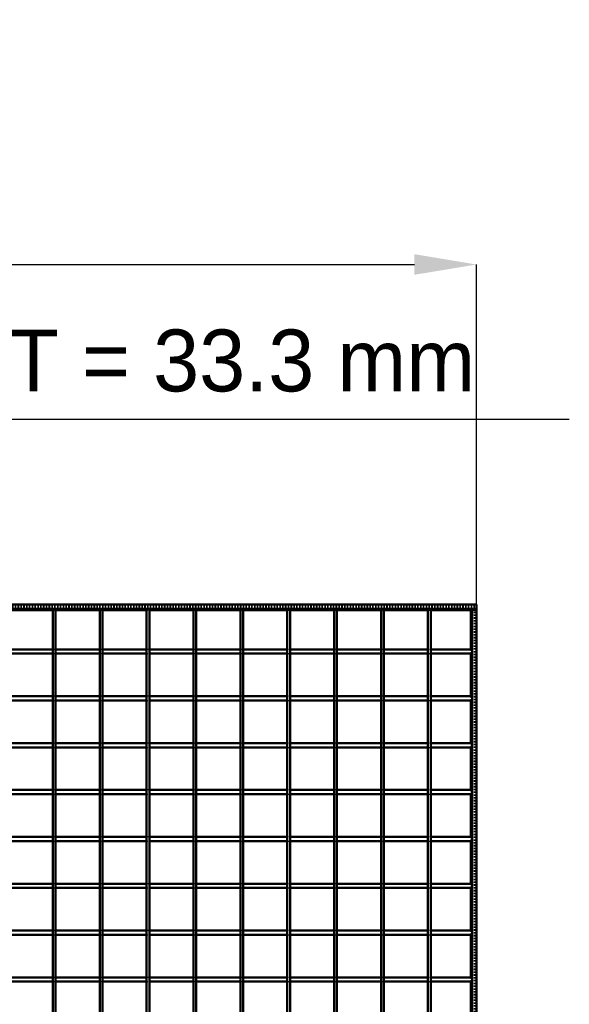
# Model space of a CAD drawing. Header units: millimetres. Extents: x -930 to 616, y -500 to 916.
# Tile 10 of 10: x 225 to 616, y 216 to 916. Entities that reach past the tile are written whole.
import ezdxf

# ---------------------------------------------------------------- set-up
doc = ezdxf.new("R2010")
doc.units = ezdxf.units.MM
doc.linetypes.add('Dashed', pattern=[2, 1, -1])
for name, color, linetype, lineweight in [('2d ConnectionPoints', 7, 'Continuous', 50), ('AM_0', 7, 'Continuous', 50), ('AM_5', 3, 'Continuous', 25), ('AM_9', 6, 'Dashed', 25)]:
    doc.layers.add(name, color=color, linetype=linetype, lineweight=lineweight)
doc.dimstyles.new('ISO-25', dxfattribs={"dimtxt": 2.5, "dimasz": 2.5, "dimexe": 1.25, "dimexo": 0.625, "dimtad": 1, "dimtxsty": 'Standard', "dimcen": 2.5, "dimadec": 0, "dimazin": 0, "dimtfac": 1, "dimtmove": 0, "dimatfit": 3, "dimfxl": 1, "dimarcsym": 0})

# ---------------------------------------------------------------- blocks, each defined once
blk = doc.blocks.new('1_LP330333P350110001100VERTICAL1_0_in_LPP33033311110010003500_4')
at = {"layer": 'AM_0'}
for p, q in [((546.05, 496.05), (546.05, 468.12)), ((547, 497), (547, -497)), ((547, 497), (550, 497)), ((550, 497), (550, -497)), ((546.05, 465.12), (546.05, 434.79)), ((546.05, 431.79), (546.05, 401.46)), ((546.05, 398.46), (546.05, 368.13)), ((546.05, 365.13), (546.05, 334.8)), ((546.05, 331.8), (546.05, 301.47)), ((546.05, 298.47), (546.05, 268.14)), ((546.05, 265.14), (546.05, 234.81)), ((546.05, 231.81), (546.05, 201.48))]:
    blk.add_line(p, q, dxfattribs=at)
at = {"layer": 'AM_9'}
for p, q in [((546.05, 497), (546.05, 496.05)), ((548.55, 497), (548.55, -497)), ((548.99, 497), (548.99, -497)), ((546.05, 468.12), (546.05, 465.12)), ((546.05, 434.79), (546.05, 431.79)), ((546.05, 401.46), (546.05, 398.46)), ((546.05, 368.13), (546.05, 365.13)), ((546.05, 334.8), (546.05, 331.8)), ((546.05, 301.47), (546.05, 298.47)), ((546.05, 268.14), (546.05, 265.14)), ((546.05, 234.81), (546.05, 231.81))]:
    blk.add_line(p, q, dxfattribs=at)
blk = doc.blocks.new('26_u8lvsi3hprrax3u3mhyykz09d________0_in_LPP33033311110010003500_4')
at = {"layer": 'AM_0'}
for p, q in [((248.975, -497), (248.975, 497)), ((250.975, 497), (248.975, 497)), ((250.975, -497), (250.975, 497))]:
    blk.add_line(p, q, dxfattribs=at)
blk = doc.blocks.new('27_x1hbrgdeowssgvrjprtuge05y________0_in_LPP33033311110010003500_4')
at = {"layer": 'AM_0'}
for p, q in [((282.305, -497), (282.305, 497)), ((284.305, 497), (282.305, 497)), ((284.305, -497), (284.305, 497))]:
    blk.add_line(p, q, dxfattribs=at)
blk = doc.blocks.new('28_wz3hrki39ewtccjero59triqd________0_in_LPP33033311110010003500_4')
at = {"layer": 'AM_0'}
for p, q in [((315.635, -497), (315.635, 497)), ((317.635, 497), (315.635, 497)), ((317.635, -497), (317.635, 497))]:
    blk.add_line(p, q, dxfattribs=at)
blk = doc.blocks.new('29_fbft7ye9los8qle0c89jw05eg________0_in_LPP33033311110010003500_4')
at = {"layer": 'AM_0'}
for p, q in [((348.965, -497), (348.965, 497)), ((350.965, 497), (348.965, 497)), ((350.965, -497), (350.965, 497))]:
    blk.add_line(p, q, dxfattribs=at)
blk = doc.blocks.new('30_1xsn1zv1kp7xah14fx32e2tjh________0_in_LPP33033311110010003500_4')
at = {"layer": 'AM_0'}
for p, q in [((382.295, -497), (382.295, 497)), ((384.295, 497), (382.295, 497)), ((384.295, -497), (384.295, 497))]:
    blk.add_line(p, q, dxfattribs=at)
blk = doc.blocks.new('31_s6u5ddahmfb11d80tp6nk2tec________0_in_LPP33033311110010003500_4')
at = {"layer": 'AM_0'}
for p, q in [((415.625, -497), (415.625, 497)), ((417.625, 497), (415.625, 497)), ((417.625, -497), (417.625, 497))]:
    blk.add_line(p, q, dxfattribs=at)
blk = doc.blocks.new('32_qzn5qzah8pshy97z8u2f3t59k________0_in_LPP33033311110010003500_4')
at = {"layer": 'AM_0'}
for p, q in [((448.955, -497), (448.955, 497)), ((450.955, 497), (448.955, 497)), ((450.955, -497), (450.955, 497))]:
    blk.add_line(p, q, dxfattribs=at)
blk = doc.blocks.new('33_o4hgwupnfpqrf165565qrfidl________0_in_LPP33033311110010003500_4')
at = {"layer": 'AM_0'}
for p, q in [((482.285, -497), (482.285, 497)), ((484.285, 497), (482.285, 497)), ((484.285, -497), (484.285, 497))]:
    blk.add_line(p, q, dxfattribs=at)
blk = doc.blocks.new('34_cpq90mqzef4d4tqackjdkvijr________0_in_LPP33033311110010003500_4')
at = {"layer": 'AM_0'}
for p, q in [((515.615, -497), (515.615, 497)), ((517.615, 497), (515.615, 497)), ((517.615, -497), (517.615, 497))]:
    blk.add_line(p, q, dxfattribs=at)
blk = doc.blocks.new('35_iikuy9pavbdyoxb9h26g3v96f________0_in_LPP33033311110010003500_4')
at = {"layer": 'AM_0'}
for p, q in [((-550, 500), (550, 500)), ((550, 497), (550, 500)), ((-550, 497), (550, 497)), ((217.645, 496.05), (248.975, 496.05)), ((250.975, 496.05), (282.305, 496.05)), ((284.305, 496.05), (315.635, 496.05)), ((317.635, 496.05), (348.965, 496.05)), ((350.965, 496.05), (382.295, 496.05)), ((384.295, 496.05), (415.625, 496.05)), ((417.625, 496.05), (448.955, 496.05)), ((450.955, 496.05), (482.285, 496.05)), ((484.285, 496.05), (515.615, 496.05)), ((517.615, 496.05), (546.05, 496.05))]:
    blk.add_line(p, q, dxfattribs=at)
at = {"layer": 'AM_9'}
for p, q in [((-550, 498.922), (550, 498.922)), ((-550, 498.4), (550, 498.4)), ((248.975, 496.05), (250.975, 496.05)), ((282.305, 496.05), (284.305, 496.05)), ((315.635, 496.05), (317.635, 496.05)), ((348.965, 496.05), (350.965, 496.05)), ((382.295, 496.05), (384.295, 496.05)), ((415.625, 496.05), (417.625, 496.05)), ((448.955, 496.05), (450.955, 496.05)), ((482.285, 496.05), (484.285, 496.05)), ((515.615, 496.05), (517.615, 496.05)), ((546.05, 496.05), (550, 496.05))]:
    blk.add_line(p, q, dxfattribs=at)
blk = doc.blocks.new('57_y8j3nowhufugfp9n9cefw2hfu________0_in_LPP33033311110010003500_4')
at = {"layer": 'AM_0'}
for p, q in [((248.975, 234.81), (217.645, 234.81)), ((248.975, 231.81), (217.645, 231.81)), ((248.975, 234.81), (248.975, 231.81)), ((250.975, 231.81), (250.975, 234.81)), ((282.305, 234.81), (250.975, 234.81)), ((282.305, 231.81), (250.975, 231.81)), ((282.305, 234.81), (282.305, 231.81)), ((284.305, 231.81), (284.305, 234.81)), ((315.635, 234.81), (284.305, 234.81)), ((315.635, 231.81), (284.305, 231.81)), ((315.635, 234.81), (315.635, 231.81)), ((317.635, 231.81), (317.635, 234.81)), ((348.965, 234.81), (317.635, 234.81)), ((348.965, 231.81), (317.635, 231.81)), ((348.965, 234.81), (348.965, 231.81)), ((350.965, 231.81), (350.965, 234.81)), ((382.295, 234.81), (350.965, 234.81)), ((382.295, 231.81), (350.965, 231.81)), ((382.295, 234.81), (382.295, 231.81)), ((384.295, 231.81), (384.295, 234.81)), ((415.625, 234.81), (384.295, 234.81)), ((415.625, 231.81), (384.295, 231.81)), ((415.625, 234.81), (415.625, 231.81)), ((448.955, 234.81), (417.625, 234.81)), ((417.625, 231.81), (417.625, 234.81)), ((448.955, 231.81), (417.625, 231.81)), ((448.955, 234.81), (448.955, 231.81)), ((450.955, 231.81), (450.955, 234.81)), ((482.285, 234.81), (450.955, 234.81)), ((482.285, 231.81), (450.955, 231.81)), ((482.285, 234.81), (482.285, 231.81)), ((484.285, 231.81), (484.285, 234.81)), ((515.615, 234.81), (484.285, 234.81)), ((515.615, 231.81), (484.285, 231.81)), ((515.615, 234.81), (515.615, 231.81)), ((517.615, 231.81), (517.615, 234.81)), ((547, 234.81), (517.615, 234.81)), ((547, 231.81), (517.615, 231.81)), ((547, 234.81), (547, 231.81))]:
    blk.add_line(p, q, dxfattribs=at)
at = {"layer": 'AM_9'}
for p, q in [((250.975, 234.81), (248.975, 234.81)), ((248.975, 231.81), (250.975, 231.81)), ((284.305, 234.81), (282.305, 234.81)), ((282.305, 231.81), (284.305, 231.81)), ((317.635, 234.81), (315.635, 234.81)), ((315.635, 231.81), (317.635, 231.81)), ((350.965, 234.81), (348.965, 234.81)), ((348.965, 231.81), (350.965, 231.81)), ((384.295, 234.81), (382.295, 234.81)), ((382.295, 231.81), (384.295, 231.81)), ((417.625, 234.81), (415.625, 234.81)), ((415.625, 231.81), (417.625, 231.81)), ((450.955, 234.81), (448.955, 234.81)), ((448.955, 231.81), (450.955, 231.81)), ((484.285, 234.81), (482.285, 234.81)), ((482.285, 231.81), (484.285, 231.81)), ((517.615, 234.81), (515.615, 234.81)), ((515.615, 231.81), (517.615, 231.81))]:
    blk.add_line(p, q, dxfattribs=at)
blk = doc.blocks.new('58_y14ndacq1tma21vgt3a70p1dt________0_in_LPP33033311110010003500_4')
at = {"layer": 'AM_0'}
for p, q in [((248.975, 268.14), (217.645, 268.14)), ((248.975, 268.14), (248.975, 265.14)), ((250.975, 265.14), (250.975, 268.14)), ((282.305, 268.14), (250.975, 268.14)), ((282.305, 268.14), (282.305, 265.14)), ((284.305, 265.14), (284.305, 268.14)), ((315.635, 268.14), (284.305, 268.14)), ((315.635, 268.14), (315.635, 265.14)), ((317.635, 265.14), (317.635, 268.14)), ((348.965, 268.14), (317.635, 268.14)), ((348.965, 268.14), (348.965, 265.14)), ((350.965, 265.14), (350.965, 268.14)), ((382.295, 268.14), (350.965, 268.14)), ((382.295, 268.14), (382.295, 265.14)), ((384.295, 265.14), (384.295, 268.14)), ((415.625, 268.14), (384.295, 268.14)), ((415.625, 268.14), (415.625, 265.14)), ((448.955, 268.14), (417.625, 268.14)), ((417.625, 265.14), (417.625, 268.14)), ((448.955, 268.14), (448.955, 265.14)), ((450.955, 265.14), (450.955, 268.14)), ((482.285, 268.14), (450.955, 268.14)), ((482.285, 268.14), (482.285, 265.14)), ((484.285, 265.14), (484.285, 268.14)), ((515.615, 268.14), (484.285, 268.14)), ((515.615, 268.14), (515.615, 265.14)), ((517.615, 265.14), (517.615, 268.14)), ((547, 268.14), (517.615, 268.14)), ((547, 268.14), (547, 265.14)), ((248.975, 265.14), (217.645, 265.14)), ((282.305, 265.14), (250.975, 265.14)), ((315.635, 265.14), (284.305, 265.14)), ((348.965, 265.14), (317.635, 265.14)), ((382.295, 265.14), (350.965, 265.14)), ((415.625, 265.14), (384.295, 265.14)), ((448.955, 265.14), (417.625, 265.14)), ((482.285, 265.14), (450.955, 265.14)), ((515.615, 265.14), (484.285, 265.14)), ((547, 265.14), (517.615, 265.14))]:
    blk.add_line(p, q, dxfattribs=at)
at = {"layer": 'AM_9'}
for p, q in [((250.975, 268.14), (248.975, 268.14)), ((284.305, 268.14), (282.305, 268.14)), ((317.635, 268.14), (315.635, 268.14)), ((350.965, 268.14), (348.965, 268.14)), ((384.295, 268.14), (382.295, 268.14)), ((417.625, 268.14), (415.625, 268.14)), ((450.955, 268.14), (448.955, 268.14)), ((484.285, 268.14), (482.285, 268.14)), ((517.615, 268.14), (515.615, 268.14)), ((248.975, 265.14), (250.975, 265.14)), ((282.305, 265.14), (284.305, 265.14)), ((315.635, 265.14), (317.635, 265.14)), ((348.965, 265.14), (350.965, 265.14)), ((382.295, 265.14), (384.295, 265.14)), ((415.625, 265.14), (417.625, 265.14)), ((448.955, 265.14), (450.955, 265.14)), ((482.285, 265.14), (484.285, 265.14)), ((515.615, 265.14), (517.615, 265.14))]:
    blk.add_line(p, q, dxfattribs=at)
blk = doc.blocks.new('59_55grtrwbe9hgogzufnulr369i________0_in_LPP33033311110010003500_4')
at = {"layer": 'AM_0'}
for p, q in [((248.975, 301.47), (217.645, 301.47)), ((248.975, 301.47), (248.975, 298.47)), ((250.975, 298.47), (250.975, 301.47)), ((282.305, 301.47), (250.975, 301.47)), ((282.305, 301.47), (282.305, 298.47)), ((284.305, 298.47), (284.305, 301.47)), ((315.635, 301.47), (284.305, 301.47)), ((315.635, 301.47), (315.635, 298.47)), ((317.635, 298.47), (317.635, 301.47)), ((348.965, 301.47), (317.635, 301.47)), ((348.965, 301.47), (348.965, 298.47)), ((350.965, 298.47), (350.965, 301.47)), ((382.295, 301.47), (350.965, 301.47)), ((382.295, 301.47), (382.295, 298.47)), ((384.295, 298.47), (384.295, 301.47)), ((415.625, 301.47), (384.295, 301.47)), ((415.625, 301.47), (415.625, 298.47)), ((448.955, 301.47), (417.625, 301.47)), ((417.625, 298.47), (417.625, 301.47)), ((448.955, 301.47), (448.955, 298.47)), ((450.955, 298.47), (450.955, 301.47)), ((482.285, 301.47), (450.955, 301.47)), ((482.285, 301.47), (482.285, 298.47)), ((484.285, 298.47), (484.285, 301.47)), ((515.615, 301.47), (484.285, 301.47)), ((515.615, 301.47), (515.615, 298.47)), ((517.615, 298.47), (517.615, 301.47)), ((547, 301.47), (517.615, 301.47)), ((547, 301.47), (547, 298.47)), ((248.975, 298.47), (217.645, 298.47)), ((282.305, 298.47), (250.975, 298.47)), ((315.635, 298.47), (284.305, 298.47)), ((348.965, 298.47), (317.635, 298.47)), ((382.295, 298.47), (350.965, 298.47)), ((415.625, 298.47), (384.295, 298.47)), ((448.955, 298.47), (417.625, 298.47)), ((482.285, 298.47), (450.955, 298.47)), ((515.615, 298.47), (484.285, 298.47)), ((547, 298.47), (517.615, 298.47))]:
    blk.add_line(p, q, dxfattribs=at)
at = {"layer": 'AM_9'}
for p, q in [((250.975, 301.47), (248.975, 301.47)), ((284.305, 301.47), (282.305, 301.47)), ((317.635, 301.47), (315.635, 301.47)), ((350.965, 301.47), (348.965, 301.47)), ((384.295, 301.47), (382.295, 301.47)), ((417.625, 301.47), (415.625, 301.47)), ((450.955, 301.47), (448.955, 301.47)), ((484.285, 301.47), (482.285, 301.47)), ((517.615, 301.47), (515.615, 301.47)), ((248.975, 298.47), (250.975, 298.47)), ((282.305, 298.47), (284.305, 298.47)), ((315.635, 298.47), (317.635, 298.47)), ((348.965, 298.47), (350.965, 298.47)), ((382.295, 298.47), (384.295, 298.47)), ((415.625, 298.47), (417.625, 298.47)), ((448.955, 298.47), (450.955, 298.47)), ((482.285, 298.47), (484.285, 298.47)), ((515.615, 298.47), (517.615, 298.47))]:
    blk.add_line(p, q, dxfattribs=at)
blk = doc.blocks.new('60_8u63rrafarj14rah3nhd1cozi________0_in_LPP33033311110010003500_4')
at = {"layer": 'AM_0'}
for p, q in [((248.975, 334.8), (217.645, 334.8)), ((248.975, 331.8), (217.645, 331.8)), ((248.975, 334.8), (248.975, 331.8)), ((250.975, 331.8), (250.975, 334.8)), ((282.305, 334.8), (250.975, 334.8)), ((282.305, 331.8), (250.975, 331.8)), ((282.305, 334.8), (282.305, 331.8)), ((284.305, 331.8), (284.305, 334.8)), ((315.635, 334.8), (284.305, 334.8)), ((315.635, 331.8), (284.305, 331.8)), ((315.635, 334.8), (315.635, 331.8)), ((317.635, 331.8), (317.635, 334.8)), ((348.965, 334.8), (317.635, 334.8)), ((348.965, 331.8), (317.635, 331.8)), ((348.965, 334.8), (348.965, 331.8)), ((350.965, 331.8), (350.965, 334.8)), ((382.295, 334.8), (350.965, 334.8)), ((382.295, 331.8), (350.965, 331.8)), ((382.295, 334.8), (382.295, 331.8)), ((384.295, 331.8), (384.295, 334.8)), ((415.625, 334.8), (384.295, 334.8)), ((415.625, 331.8), (384.295, 331.8)), ((415.625, 334.8), (415.625, 331.8)), ((448.955, 334.8), (417.625, 334.8)), ((417.625, 331.8), (417.625, 334.8)), ((448.955, 331.8), (417.625, 331.8)), ((448.955, 334.8), (448.955, 331.8)), ((450.955, 331.8), (450.955, 334.8)), ((482.285, 334.8), (450.955, 334.8)), ((482.285, 331.8), (450.955, 331.8)), ((482.285, 334.8), (482.285, 331.8)), ((484.285, 331.8), (484.285, 334.8)), ((515.615, 334.8), (484.285, 334.8)), ((515.615, 331.8), (484.285, 331.8)), ((515.615, 334.8), (515.615, 331.8)), ((517.615, 331.8), (517.615, 334.8)), ((547, 334.8), (517.615, 334.8)), ((547, 331.8), (517.615, 331.8)), ((547, 334.8), (547, 331.8))]:
    blk.add_line(p, q, dxfattribs=at)
at = {"layer": 'AM_9'}
for p, q in [((250.975, 334.8), (248.975, 334.8)), ((248.975, 331.8), (250.975, 331.8)), ((284.305, 334.8), (282.305, 334.8)), ((282.305, 331.8), (284.305, 331.8)), ((317.635, 334.8), (315.635, 334.8)), ((315.635, 331.8), (317.635, 331.8)), ((350.965, 334.8), (348.965, 334.8)), ((348.965, 331.8), (350.965, 331.8)), ((384.295, 334.8), (382.295, 334.8)), ((382.295, 331.8), (384.295, 331.8)), ((417.625, 334.8), (415.625, 334.8)), ((415.625, 331.8), (417.625, 331.8)), ((450.955, 334.8), (448.955, 334.8)), ((448.955, 331.8), (450.955, 331.8)), ((484.285, 334.8), (482.285, 334.8)), ((482.285, 331.8), (484.285, 331.8)), ((517.615, 334.8), (515.615, 334.8)), ((515.615, 331.8), (517.615, 331.8))]:
    blk.add_line(p, q, dxfattribs=at)
blk = doc.blocks.new('61_67eyf51d97xqw2dkns0w7zggj________0_in_LPP33033311110010003500_4')
at = {"layer": 'AM_0'}
for p, q in [((248.975, 368.13), (217.645, 368.13)), ((248.975, 365.13), (217.645, 365.13)), ((248.975, 368.13), (248.975, 365.13)), ((250.975, 365.13), (250.975, 368.13)), ((282.305, 368.13), (250.975, 368.13)), ((282.305, 365.13), (250.975, 365.13)), ((282.305, 368.13), (282.305, 365.13)), ((284.305, 365.13), (284.305, 368.13)), ((315.635, 368.13), (284.305, 368.13)), ((315.635, 365.13), (284.305, 365.13)), ((315.635, 368.13), (315.635, 365.13)), ((317.635, 365.13), (317.635, 368.13)), ((348.965, 368.13), (317.635, 368.13)), ((348.965, 365.13), (317.635, 365.13)), ((348.965, 368.13), (348.965, 365.13)), ((350.965, 365.13), (350.965, 368.13)), ((382.295, 368.13), (350.965, 368.13)), ((382.295, 365.13), (350.965, 365.13)), ((382.295, 368.13), (382.295, 365.13)), ((384.295, 365.13), (384.295, 368.13)), ((415.625, 368.13), (384.295, 368.13)), ((415.625, 365.13), (384.295, 365.13)), ((415.625, 368.13), (415.625, 365.13)), ((448.955, 368.13), (417.625, 368.13)), ((417.625, 365.13), (417.625, 368.13)), ((448.955, 365.13), (417.625, 365.13)), ((448.955, 368.13), (448.955, 365.13)), ((450.955, 365.13), (450.955, 368.13)), ((482.285, 368.13), (450.955, 368.13)), ((482.285, 365.13), (450.955, 365.13)), ((482.285, 368.13), (482.285, 365.13)), ((484.285, 365.13), (484.285, 368.13)), ((515.615, 368.13), (484.285, 368.13)), ((515.615, 365.13), (484.285, 365.13)), ((515.615, 368.13), (515.615, 365.13)), ((517.615, 365.13), (517.615, 368.13)), ((547, 368.13), (517.615, 368.13)), ((547, 365.13), (517.615, 365.13)), ((547, 368.13), (547, 365.13))]:
    blk.add_line(p, q, dxfattribs=at)
at = {"layer": 'AM_9'}
for p, q in [((250.975, 368.13), (248.975, 368.13)), ((248.975, 365.13), (250.975, 365.13)), ((284.305, 368.13), (282.305, 368.13)), ((282.305, 365.13), (284.305, 365.13)), ((317.635, 368.13), (315.635, 368.13)), ((315.635, 365.13), (317.635, 365.13)), ((350.965, 368.13), (348.965, 368.13)), ((348.965, 365.13), (350.965, 365.13)), ((384.295, 368.13), (382.295, 368.13)), ((382.295, 365.13), (384.295, 365.13)), ((417.625, 368.13), (415.625, 368.13)), ((415.625, 365.13), (417.625, 365.13)), ((450.955, 368.13), (448.955, 368.13)), ((448.955, 365.13), (450.955, 365.13)), ((484.285, 368.13), (482.285, 368.13)), ((482.285, 365.13), (484.285, 365.13)), ((517.615, 368.13), (515.615, 368.13)), ((515.615, 365.13), (517.615, 365.13))]:
    blk.add_line(p, q, dxfattribs=at)
blk = doc.blocks.new('62_4qcgq1yauyild1xf7s4yojhkh________0_in_LPP33033311110010003500_4')
at = {"layer": 'AM_0'}
for p, q in [((248.975, 401.46), (217.645, 401.46)), ((248.975, 401.46), (248.975, 398.46)), ((250.975, 398.46), (250.975, 401.46)), ((282.305, 401.46), (250.975, 401.46)), ((282.305, 401.46), (282.305, 398.46)), ((284.305, 398.46), (284.305, 401.46)), ((315.635, 401.46), (284.305, 401.46)), ((315.635, 401.46), (315.635, 398.46)), ((317.635, 398.46), (317.635, 401.46)), ((348.965, 401.46), (317.635, 401.46)), ((348.965, 401.46), (348.965, 398.46)), ((350.965, 398.46), (350.965, 401.46)), ((382.295, 401.46), (350.965, 401.46)), ((382.295, 401.46), (382.295, 398.46)), ((384.295, 398.46), (384.295, 401.46)), ((415.625, 401.46), (384.295, 401.46)), ((415.625, 401.46), (415.625, 398.46)), ((448.955, 401.46), (417.625, 401.46)), ((417.625, 398.46), (417.625, 401.46)), ((448.955, 401.46), (448.955, 398.46)), ((450.955, 398.46), (450.955, 401.46)), ((482.285, 401.46), (450.955, 401.46)), ((482.285, 401.46), (482.285, 398.46)), ((484.285, 398.46), (484.285, 401.46)), ((515.615, 401.46), (484.285, 401.46)), ((515.615, 401.46), (515.615, 398.46)), ((517.615, 398.46), (517.615, 401.46)), ((547, 401.46), (517.615, 401.46)), ((547, 401.46), (547, 398.46)), ((248.975, 398.46), (217.645, 398.46)), ((282.305, 398.46), (250.975, 398.46)), ((315.635, 398.46), (284.305, 398.46)), ((348.965, 398.46), (317.635, 398.46)), ((382.295, 398.46), (350.965, 398.46)), ((415.625, 398.46), (384.295, 398.46)), ((448.955, 398.46), (417.625, 398.46)), ((482.285, 398.46), (450.955, 398.46)), ((515.615, 398.46), (484.285, 398.46)), ((547, 398.46), (517.615, 398.46))]:
    blk.add_line(p, q, dxfattribs=at)
at = {"layer": 'AM_9'}
for p, q in [((250.975, 401.46), (248.975, 401.46)), ((284.305, 401.46), (282.305, 401.46)), ((317.635, 401.46), (315.635, 401.46)), ((350.965, 401.46), (348.965, 401.46)), ((384.295, 401.46), (382.295, 401.46)), ((417.625, 401.46), (415.625, 401.46)), ((450.955, 401.46), (448.955, 401.46)), ((484.285, 401.46), (482.285, 401.46)), ((517.615, 401.46), (515.615, 401.46)), ((248.975, 398.46), (250.975, 398.46)), ((282.305, 398.46), (284.305, 398.46)), ((315.635, 398.46), (317.635, 398.46)), ((348.965, 398.46), (350.965, 398.46)), ((382.295, 398.46), (384.295, 398.46)), ((415.625, 398.46), (417.625, 398.46)), ((448.955, 398.46), (450.955, 398.46)), ((482.285, 398.46), (484.285, 398.46)), ((515.615, 398.46), (517.615, 398.46))]:
    blk.add_line(p, q, dxfattribs=at)
blk = doc.blocks.new('63_wlo3zwtguaefsiqb6tz4xp42e________0_in_LPP33033311110010003500_4')
at = {"layer": 'AM_0'}
for p, q in [((248.975, 434.79), (217.645, 434.79)), ((248.975, 434.79), (248.975, 431.79)), ((250.975, 431.79), (250.975, 434.79)), ((282.305, 434.79), (250.975, 434.79)), ((282.305, 434.79), (282.305, 431.79)), ((284.305, 431.79), (284.305, 434.79)), ((315.635, 434.79), (284.305, 434.79)), ((315.635, 434.79), (315.635, 431.79)), ((317.635, 431.79), (317.635, 434.79)), ((348.965, 434.79), (317.635, 434.79)), ((348.965, 434.79), (348.965, 431.79)), ((350.965, 431.79), (350.965, 434.79)), ((382.295, 434.79), (350.965, 434.79)), ((382.295, 434.79), (382.295, 431.79)), ((384.295, 431.79), (384.295, 434.79)), ((415.625, 434.79), (384.295, 434.79)), ((415.625, 434.79), (415.625, 431.79)), ((448.955, 434.79), (417.625, 434.79)), ((417.625, 431.79), (417.625, 434.79)), ((448.955, 434.79), (448.955, 431.79)), ((450.955, 431.79), (450.955, 434.79)), ((482.285, 434.79), (450.955, 434.79)), ((482.285, 434.79), (482.285, 431.79)), ((484.285, 431.79), (484.285, 434.79)), ((515.615, 434.79), (484.285, 434.79)), ((515.615, 434.79), (515.615, 431.79)), ((517.615, 431.79), (517.615, 434.79)), ((547, 434.79), (517.615, 434.79)), ((547, 434.79), (547, 431.79)), ((248.975, 431.79), (217.645, 431.79)), ((282.305, 431.79), (250.975, 431.79)), ((315.635, 431.79), (284.305, 431.79)), ((348.965, 431.79), (317.635, 431.79)), ((382.295, 431.79), (350.965, 431.79)), ((415.625, 431.79), (384.295, 431.79)), ((448.955, 431.79), (417.625, 431.79)), ((482.285, 431.79), (450.955, 431.79)), ((515.615, 431.79), (484.285, 431.79)), ((547, 431.79), (517.615, 431.79))]:
    blk.add_line(p, q, dxfattribs=at)
at = {"layer": 'AM_9'}
for p, q in [((250.975, 434.79), (248.975, 434.79)), ((284.305, 434.79), (282.305, 434.79)), ((317.635, 434.79), (315.635, 434.79)), ((350.965, 434.79), (348.965, 434.79)), ((384.295, 434.79), (382.295, 434.79)), ((417.625, 434.79), (415.625, 434.79)), ((450.955, 434.79), (448.955, 434.79)), ((484.285, 434.79), (482.285, 434.79)), ((517.615, 434.79), (515.615, 434.79)), ((248.975, 431.79), (250.975, 431.79)), ((282.305, 431.79), (284.305, 431.79)), ((315.635, 431.79), (317.635, 431.79)), ((348.965, 431.79), (350.965, 431.79)), ((382.295, 431.79), (384.295, 431.79)), ((415.625, 431.79), (417.625, 431.79)), ((448.955, 431.79), (450.955, 431.79)), ((482.285, 431.79), (484.285, 431.79)), ((515.615, 431.79), (517.615, 431.79))]:
    blk.add_line(p, q, dxfattribs=at)
blk = doc.blocks.new('64_8r9juixxoh2rsdnlq83jlrizb________0_in_LPP33033311110010003500_4')
at = {"layer": 'AM_0'}
for p, q in [((248.975, 468.12), (217.645, 468.12)), ((248.975, 465.12), (217.645, 465.12)), ((248.975, 468.12), (248.975, 465.12)), ((250.975, 465.12), (250.975, 468.12)), ((282.305, 468.12), (250.975, 468.12)), ((282.305, 465.12), (250.975, 465.12)), ((282.305, 468.12), (282.305, 465.12)), ((284.305, 465.12), (284.305, 468.12)), ((315.635, 468.12), (284.305, 468.12)), ((315.635, 465.12), (284.305, 465.12)), ((315.635, 468.12), (315.635, 465.12)), ((317.635, 465.12), (317.635, 468.12)), ((348.965, 468.12), (317.635, 468.12)), ((348.965, 465.12), (317.635, 465.12)), ((348.965, 468.12), (348.965, 465.12)), ((350.965, 465.12), (350.965, 468.12)), ((382.295, 468.12), (350.965, 468.12)), ((382.295, 465.12), (350.965, 465.12)), ((382.295, 468.12), (382.295, 465.12)), ((384.295, 465.12), (384.295, 468.12)), ((415.625, 468.12), (384.295, 468.12)), ((415.625, 465.12), (384.295, 465.12)), ((415.625, 468.12), (415.625, 465.12)), ((448.955, 468.12), (417.625, 468.12)), ((417.625, 465.12), (417.625, 468.12)), ((448.955, 465.12), (417.625, 465.12)), ((448.955, 468.12), (448.955, 465.12)), ((450.955, 465.12), (450.955, 468.12)), ((482.285, 468.12), (450.955, 468.12)), ((482.285, 465.12), (450.955, 465.12)), ((482.285, 468.12), (482.285, 465.12)), ((484.285, 465.12), (484.285, 468.12)), ((515.615, 468.12), (484.285, 468.12)), ((515.615, 465.12), (484.285, 465.12)), ((515.615, 468.12), (515.615, 465.12)), ((517.615, 465.12), (517.615, 468.12)), ((547, 468.12), (517.615, 468.12)), ((547, 465.12), (517.615, 465.12)), ((547, 468.12), (547, 465.12))]:
    blk.add_line(p, q, dxfattribs=at)
at = {"layer": 'AM_9'}
for p, q in [((250.975, 468.12), (248.975, 468.12)), ((248.975, 465.12), (250.975, 465.12)), ((284.305, 468.12), (282.305, 468.12)), ((282.305, 465.12), (284.305, 465.12)), ((317.635, 468.12), (315.635, 468.12)), ((315.635, 465.12), (317.635, 465.12)), ((350.965, 468.12), (348.965, 468.12)), ((348.965, 465.12), (350.965, 465.12)), ((384.295, 468.12), (382.295, 468.12)), ((382.295, 465.12), (384.295, 465.12)), ((417.625, 468.12), (415.625, 468.12)), ((415.625, 465.12), (417.625, 465.12)), ((450.955, 468.12), (448.955, 468.12)), ((448.955, 465.12), (450.955, 465.12)), ((484.285, 468.12), (482.285, 468.12)), ((482.285, 465.12), (484.285, 465.12)), ((517.615, 468.12), (515.615, 468.12)), ((515.615, 465.12), (517.615, 465.12))]:
    blk.add_line(p, q, dxfattribs=at)
blk = doc.blocks.new('*D66')
at = {"layer": 'AM_5', "color": 0, "lineweight": -2}
for p, q in [((-550, 500), (-550, 742)), ((-506, 742), (506, 742)), ((550, 500), (550, 742))]:
    blk.add_line(p, q, dxfattribs=at)
at = {"layer": 'AM_5', "color": 0}
for points in [[(-506, 749.33), (-506, 734.67), (-550, 742)], [(506, 734.67), (506, 749.33), (550, 742)]]:
    blk.add_solid(points, dxfattribs=at)
at = {"layer": 'Defpoints', "color": 0}
for p in [(550, 742), (-550, 500), (550, 500)]:
    blk.add_point(p, dxfattribs=at)
at = {"layer": 'AM_5', "color": 0, "insert": (0, 777.66), "char_height": 44, "attachment_point": 5}
blk.add_mtext('L = 1100 mm', dxfattribs=at)
blk = doc.blocks.new('*D67')
at = {"layer": 'AM_5', "color": 0, "lineweight": -2}
for p, q in [((-60.67, 632), (-104.67, 632)), ((-16.67, 500), (-16.67, 632)), ((-16.67, 632), (16.66, 632)), ((16.66, 500), (16.66, 632)), ((16.66, 632), (616.05, 632)), ((60.66, 632), (104.67, 632))]:
    blk.add_line(p, q, dxfattribs=at)
at = {"layer": 'AM_5', "color": 0}
for points in [[(-60.67, 624.67), (-60.67, 639.33), (-16.67, 632)], [(60.66, 639.33), (60.66, 624.67), (16.66, 632)]]:
    blk.add_solid(points, dxfattribs=at)
at = {"layer": 'Defpoints', "color": 0}
for p in [(16.66, 632), (-16.67, 500), (16.66, 500)]:
    blk.add_point(p, dxfattribs=at)
at = {"layer": 'AM_5', "color": 0, "insert": (360.36, 667.66), "char_height": 44, "attachment_point": 5}
blk.add_mtext('QT = 33.3 mm', dxfattribs=at)

msp = doc.modelspace()

# ---------------------------------------------------------------- linework, layer by layer
at = {"layer": '2d ConnectionPoints'}
for p in [(249.975, 497), (249.975, 497), (283.305, 497), (283.305, 497), (316.635, 497), (316.635, 497), (349.965, 497), (349.965, 497), (383.295, 497), (383.295, 497), (416.625, 497), (416.625, 497), (449.955, 497), (449.955, 497), (483.285, 497), (483.285, 497), (516.615, 497), (516.615, 497)]:
    msp.add_point(p, dxfattribs=at)

# ---------------------------------------------------------------- block references
for name in ['35_iikuy9pavbdyoxb9h26g3v96f________0_in_LPP33033311110010003500_4', '26_u8lvsi3hprrax3u3mhyykz09d________0_in_LPP33033311110010003500_4', '27_x1hbrgdeowssgvrjprtuge05y________0_in_LPP33033311110010003500_4', '28_wz3hrki39ewtccjero59triqd________0_in_LPP33033311110010003500_4', '29_fbft7ye9los8qle0c89jw05eg________0_in_LPP33033311110010003500_4', '30_1xsn1zv1kp7xah14fx32e2tjh________0_in_LPP33033311110010003500_4', '31_s6u5ddahmfb11d80tp6nk2tec________0_in_LPP33033311110010003500_4', '32_qzn5qzah8pshy97z8u2f3t59k________0_in_LPP33033311110010003500_4', '33_o4hgwupnfpqrf165565qrfidl________0_in_LPP33033311110010003500_4', '34_cpq90mqzef4d4tqackjdkvijr________0_in_LPP33033311110010003500_4', '1_LP330333P350110001100VERTICAL1_0_in_LPP33033311110010003500_4', '64_8r9juixxoh2rsdnlq83jlrizb________0_in_LPP33033311110010003500_4', '63_wlo3zwtguaefsiqb6tz4xp42e________0_in_LPP33033311110010003500_4', '62_4qcgq1yauyild1xf7s4yojhkh________0_in_LPP33033311110010003500_4', '61_67eyf51d97xqw2dkns0w7zggj________0_in_LPP33033311110010003500_4', '60_8u63rrafarj14rah3nhd1cozi________0_in_LPP33033311110010003500_4', '59_55grtrwbe9hgogzufnulr369i________0_in_LPP33033311110010003500_4', '58_y14ndacq1tma21vgt3a70p1dt________0_in_LPP33033311110010003500_4', '57_y8j3nowhufugfp9n9cefw2hfu________0_in_LPP33033311110010003500_4']:
    msp.add_blockref(name, (0, 0))

# ---------------------------------------------------------------- dimensions: what is measured, and where the dimension line sits
at = {"layer": 'AM_5'}
for base, p1, p2, text, picture, middle in [((550, 742), (-550, 500), (550, 500), 'L = 1100 mm', '*D66', (0, 742)), ((16.665, 632), (-16.665, 500), (16.665, 500), 'QT = 33.3 mm', '*D67', (360.357, 632))]:
    dim = msp.add_linear_dim(base=base, p1=p1, p2=p2, text=text, dimstyle='ISO-25', override={"dimtxt": 44, "dimasz": 44, "dimexe": 0, "dimexo": 0, "dimgap": 13.2}, dxfattribs=at)
    dim.commit()
    dim.dimension.update_dxf_attribs({"geometry": picture, "text_midpoint": middle, "dimtype": 160})

doc.saveas('drawing.dxf')
